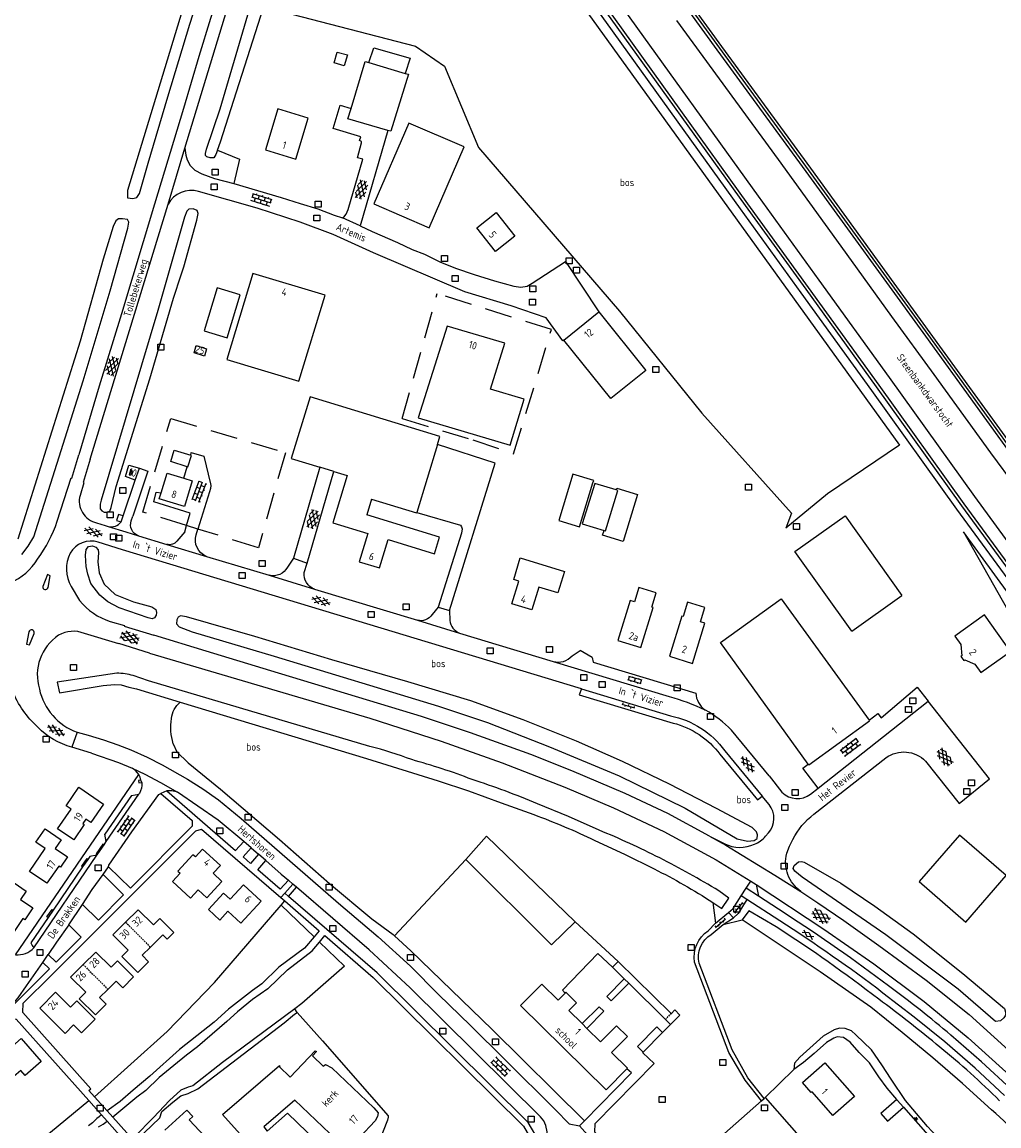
# Model space of a CAD drawing. Extents: x 168875 to 176000, y 513888 to 528000.
# Tile 63 of 106: x 174532 to 174858, y 521385 to 521753. Entities that reach past the tile are written whole.
import ezdxf

# ---------------------------------------------------------------- set-up
doc = ezdxf.new("R2010")
doc.units = 0
doc.header["$MEASUREMENT"] = 0
doc.linetypes.add('HIDDEN', pattern=[0.8, 0.5, -0.3])
doc.linetypes.add('LP', pattern=[14, 9, -5])
doc.layers.get('0').update_dxf_attribs({"linetype": 'CONTINUOUS'})
for name, color, linetype in [('BIJGEBOUW', 12, 'CONTINUOUS'), ('CULTUURAANDUIDING', 7, 'CONTINUOUS'), ('DAKRAND', 10, 'CONTINUOUS'), ('FUNCTIE_AANDUIDING', 7, 'CONTINUOUS'), ('HEK', 34, 'CONTINUOUS'), ('HOOFDGEBOUW', 1, 'CONTINUOUS'), ('HUISNUMMER', 7, 'CONTINUOUS'), ('INSTEEK_SLOOT', 72, 'CONTINUOUS'), ('KANT_VERHARDING', 252, 'CONTINUOUS'), ('KANT_WATER', 140, 'CONTINUOUS'), ('OVERIGOPSTAL', 12, 'CONTINUOUS'), ('PUTDEKSEL', 7, 'CONTINUOUS'), ('RASTER', 34, 'CONTINUOUS'), ('RIOOLPUT', 7, 'CONTINUOUS'), ('SEMANTIEK', 140, 'CONTINUOUS'), ('sluitlijn_verharding', 7, 'CONTINUOUS'), ('STRAATNAAM', 7, 'CONTINUOUS'), ('TALUD', 34, 'CONTINUOUS'), ('TUSSENMUUR', 12, 'HIDDEN'), ('WATERLOOPNAAM', 7, 'CONTINUOUS')]:
    doc.layers.add(name, color=color, linetype=linetype)
doc.styles.add('ISOCP', font='ISOCP.shx', dxfattribs={"height": 1.8})

# ---------------------------------------------------------------- blocks, each defined once
blk = doc.blocks.new('Q28')
at = {"color": 0}
blk.add_lwpolyline([(1, 1), (1, -1), (-1, -1), (-1, 1)], close=True, dxfattribs=at)
blk = doc.blocks.new('Q24')
at = {"color": 0}
blk.add_lwpolyline([(1, 1), (1, -1), (-1, -1), (-1, 1)], close=True, dxfattribs=at)
blk = doc.blocks.new('S04')
at = {"color": 0}
for p, q in [((0, 0.5), (0.5, 0.5)), ((0, 0.25), (1, 0.25)), ((0, 0), (0.5, 0)), ((0, -0.25), (1, -0.25)), ((0, -0.5), (0.5, -0.5))]:
    blk.add_line(p, q, dxfattribs=at)
blk = doc.blocks.new('S016')
at = {"color": 0, "linetype": 'Continuous'}
for points in [[(0.01, -0.38), (2.65, 1.15)], [(2.65, -1.15), (0.01, 0.38)], [(5.07, -1.15), (1.09, 1.15)], [(1.09, -1.15), (5.07, 1.15)], [(6.16, -0.38), (3.51, 1.15)], [(3.51, -1.15), (6.16, 0.37)]]:
    blk.add_lwpolyline(points, dxfattribs=at)
blk = doc.blocks.new('S024')
at = {"color": 0}
for p, q in [((0, 1.2), (6.7, 1.2)), ((0, 0), (6.7, 0)), ((0.2, 1.2), (0.2, 0)), ((1.25, 1.5), (1.25, 1.2)), ((1.25, 0), (1.25, -1.2)), ((2.3, 1.2), (2.3, 0)), ((3.35, 1.5), (3.35, 1.2)), ((3.35, 0), (3.35, -1.2)), ((4.4, 1.2), (4.4, 0)), ((5.45, 1.5), (5.45, 1.2)), ((5.45, 0), (5.45, -1.2)), ((6.5, 1.2), (6.5, 0)), ((0, -1.2), (6.7, -1.2)), ((0.2, -1.2), (0.2, -1.5)), ((2.3, -1.2), (2.3, -1.5)), ((4.4, -1.2), (4.4, -1.5)), ((6.5, -1.2), (6.5, -1.5))]:
    blk.add_line(p, q, dxfattribs=at)
blk = doc.blocks.new('S014')
at = {"color": 0}
for p, q in [((0, -0.75), (4.2, 1.67)), ((0, 0.65), (1.78, 1.67)), ((5.07, -1.52), (0, 1.4)), ((2.64, -1.52), (0, 0)), ((1.08, -1.52), (6.15, 1.4)), ((6.15, -0.75), (1.95, 1.67)), ((3.51, -1.52), (6.15, 0)), ((6.15, 0.65), (4.37, 1.67))]:
    blk.add_line(p, q, dxfattribs=at)
blk = doc.blocks.new('S026')
at = {"color": 0}
for p, q in [((0, 0), (4.4, 0)), ((0.2, 0.5), (0.2, 0)), ((1.2, 0), (1.2, -0.5)), ((2.2, 0.5), (2.2, 0)), ((3.2, 0), (3.2, -0.5)), ((4.2, 0.5), (4.2, 0))]:
    blk.add_line(p, q, dxfattribs=at)
blk = doc.blocks.new('S022')
at = {"color": 0}
for p, q in [((0.01, 1.15), (0.31, 1.15)), ((0.31, -2.3), (0.31, 2.3)), ((0.31, 2.1), (1.51, 2.1)), ((0.31, 0), (1.51, 0)), ((1.51, -2.3), (1.51, 2.3)), ((1.51, 1.05), (1.81, 1.05)), ((0.01, -1.15), (0.31, -1.15)), ((0.31, -2.1), (1.51, -2.1)), ((1.51, -1.05), (1.81, -1.05))]:
    blk.add_line(p, q, dxfattribs=at)
blk = doc.blocks.new('S012')
at = {"color": 0}
for p, q in [((1.18, 2.05), (0, 0)), ((1.18, -2.05), (0, 0)), ((1.4, 0), (0.21, -2.05)), ((1.4, 0), (0.22, 2.05))]:
    blk.add_line(p, q, dxfattribs=at)

msp = doc.modelspace()

# ---------------------------------------------------------------- linework, layer by layer
at = {"layer": 'BIJGEBOUW'}
for points in [[(174642.159, 521724.647), (174646.872, 521740.304), (174648.071, 521739.952)], [(174648.071, 521739.952), (174660.268, 521736.373)], [(174660.268, 521736.373), (174661.329, 521736.062), (174655.428, 521717.046), (174654.407, 521717.346)], [(174654.407, 521717.346), (174641.136, 521721.248), (174642.159, 521724.647)], [(174729.389, 521438.053), (174731.323, 521440.02)], [(174731.323, 521440.02), (174748.947, 521422.592)], [(174733.258, 521434.239), (174729.389, 521438.053)], [(174734.804, 521432.715), (174733.258, 521434.239)], [(174747.015, 521420.677), (174734.804, 521432.715)], [(174748.717, 521419), (174747.015, 521420.677)], [(174748.717, 521419), (174751.842, 521422.139), (174750.202, 521423.828), (174748.973, 521422.567), (174748.947, 521422.592)], [(174746.053, 521416.265), (174744.174, 521418.145), (174737.757, 521411.59), (174739.637, 521409.696)], [(174739.637, 521409.696), (174746.053, 521416.265)], [(174824.215, 521393.939), (174818.955, 521389.283), (174821.135, 521386.727), (174826.444, 521391.335)], [(174826.444, 521391.335), (174824.318, 521393.743), (174824.215, 521393.939)]]:
    msp.add_lwpolyline(points, dxfattribs=at)
at = {"layer": 'DAKRAND'}
for points in [[(174648.071, 521739.952), (174649.757, 521744.9), (174661.905, 521741.453), (174660.268, 521736.373)], [(174639.877, 521738.893), (174636.539, 521739.887), (174637.559, 521743.416), (174640.986, 521742.496), (174639.877, 521738.893)], [(174722.834, 521599.77), (174723.128, 521600.526), (174716.12, 521602.666), (174711.501, 521587.139), (174718.407, 521585.099), (174722.834, 521599.77)], [(174730.626, 521597.388), (174730.793, 521597.989), (174737.7, 521595.845), (174732.982, 521580.115), (174726.075, 521582.259), (174726.592, 521583.811)]]:
    msp.add_lwpolyline(points, dxfattribs=at)
at = {"layer": 'HEK', "linetype": 'LP'}
for points in [[(174659.249, 521621.19), (174682.833, 521614.042), (174696.4, 521609.453), (174709.003, 521650.844), (174670.867, 521662.882)], [(174587.3, 521585.479), (174572.75, 521589.965), (174582.037, 521621.222), (174620.25, 521609.745), (174611.269, 521578.09), (174591.105, 521584.306)], [(174591.105, 521584.306), (174587.3, 521585.479)]]:
    msp.add_lwpolyline(points, dxfattribs=at)
at = {"layer": 'HOOFDGEBOUW'}
for points in [[(174627.892, 521721.451), (174617.79, 521724.504), (174613.66, 521710.84), (174623.763, 521707.787), (174627.892, 521721.451)], [(174679.868, 521711.815), (174661.441, 521719.769), (174649.791, 521692.78), (174668.217, 521684.826), (174679.868, 521711.815)], [(174696.789, 521682.081), (174690.33, 521676.944), (174684.085, 521684.829), (174690.541, 521689.951), (174696.789, 521682.081)], [(174633.576, 521662.389), (174609.351, 521669.599), (174600.713, 521640.854), (174624.728, 521633.701), (174633.576, 521662.389)], [(174593.147, 521650.437), (174600.824, 521648.116), (174605.183, 521662.479), (174597.509, 521664.808), (174593.147, 521650.437)], [(174713.111, 521647.315), (174724.826, 521656.739)], [(174724.826, 521656.739), (174740.506, 521637.25), (174728.791, 521627.825), (174713.111, 521647.315)], [(174699.913, 521627.605), (174688.68, 521631.017), (174693.448, 521646.31), (174674.202, 521652.002), (174664.605, 521621.474), (174695.208, 521612.28), (174699.913, 521627.605)], [(174593.993, 521644.475), (174593.252, 521642.023), (174589.779, 521643.083), (174590.514, 521645.515), (174593.993, 521644.475)], [(174671.01, 521612.521), (174671.827, 521615.201), (174628.52, 521628.405), (174622.242, 521607.813), (174631.698, 521604.93)], [(174671.01, 521612.521), (174664.105, 521589.874)], [(174587.495, 521605.095), (174582.033, 521606.799), (174583.213, 521610.6), (174588.673, 521608.906)], [(174587.495, 521605.095), (174587.76, 521605.012), (174588.942, 521608.822), (174588.673, 521608.906)], [(174636.432, 521603.487), (174631.698, 521604.93)], [(174586.422, 521601.23), (174589.218, 521600.362), (174586.569, 521591.823), (174578.192, 521594.421), (174578.814, 521596.425)], [(174578.814, 521596.425), (174580.842, 521602.961), (174586.422, 521601.23)], [(174636.432, 521603.487), (174640.829, 521602.146), (174636.039, 521586.434), (174647.797, 521582.85), (174644.903, 521573.359), (174651.606, 521571.315), (174654.5, 521580.806), (174670.034, 521576.07), (174671.716, 521581.585), (174647.378, 521589.005)], [(174730.626, 521597.388), (174723.487, 521599.548), (174719.293, 521586.034), (174726.592, 521583.811)], [(174726.592, 521583.811), (174727.021, 521583.681), (174731.178, 521597.221), (174730.626, 521597.388)], [(174648.992, 521594.299), (174647.378, 521589.005)], [(174648.992, 521594.299), (174664.054, 521589.706), (174664.105, 521589.874)], [(174809.23, 521550.181), (174790.24, 521576.821), (174806.956, 521588.737), (174825.946, 521562.097)], [(174713.347, 521570.183), (174711.168, 521563.005), (174704.757, 521564.951), (174702.432, 521557.297), (174695.829, 521559.302), (174698.153, 521566.957), (174696.431, 521567.48), (174698.61, 521574.657), (174713.347, 521570.183)], [(174731.198, 521547.075), (174738.851, 521544.744), (174742.931, 521558.136), (174742.452, 521558.282), (174743.909, 521563.065), (174738.17, 521564.814), (174736.713, 521560.031), (174735.278, 521560.468), (174731.198, 521547.075)], [(174794.715, 521505.843), (174765.42, 521546.43), (174785.682, 521561.054), (174814.969, 521520.481)], [(174809.23, 521550.181), (174825.946, 521562.097)], [(174748.411, 521541.833), (174756.071, 521539.492), (174760.163, 521552.881), (174758.728, 521553.319), (174760.189, 521558.101), (174754.451, 521559.854), (174752.99, 521555.073), (174752.512, 521555.219), (174748.411, 521541.833)], [(174843.601, 521548.58), (174845.625, 521545.749), (174845.965, 521542.05), (174845.601, 521541.79), (174846.555, 521540.456), (174846.919, 521540.716), (174850.288, 521539.23), (174852.312, 521536.399), (174862.211, 521543.459), (174853.517, 521555.651), (174843.601, 521548.58)], [(174794.715, 521505.843), (174794.84, 521505.67), (174815.1, 521520.3), (174814.969, 521520.481)], [(174559.616, 521492.555), (174555.385, 521486.357), (174553.674, 521487.522), (174552.655, 521486.026), (174553.126, 521485.705), (174549.642, 521480.587), (174544.287, 521484.236), (174548.797, 521490.856), (174547.144, 521491.982), (174551.367, 521498.168), (174559.616, 521492.555)], [(174547.625, 521474.923), (174545.257, 521471.435), (174544.629, 521471.864), (174540.693, 521466.092), (174534.872, 521470.06), (174540.106, 521477.738), (174537.043, 521479.826), (174540.09, 521484.305), (174545.477, 521480.622), (174543.506, 521477.739), (174547.625, 521474.923)], [(174845.157, 521482.171), (174831.713, 521466.679), (174847.303, 521453.15), (174860.747, 521468.642)], [(174860.747, 521468.642), (174845.157, 521482.171)], [(174599.11, 521466.73), (174596.19, 521469.45), (174598.56, 521472.02), (174592.61, 521477.5), (174590.253, 521474.936), (174589.38, 521475.648), (174584.334, 521470.175), (174585.175, 521469.445), (174582.618, 521466.671), (174588.593, 521461.163), (174591.143, 521463.929), (174594.084, 521461.199), (174599.11, 521466.73)], [(174529.567, 521462.183), (174525.231, 521465.137), (174527.204, 521468.044), (174533.818, 521463.521), (174531.913, 521460.726), (174536.048, 521457.908)], [(174612.14, 521460.15), (174606.27, 521465.58), (174601.85, 521460.83), (174599.64, 521462.84), (174594.58, 521457.37), (174598.37, 521453.82), (174601.11, 521456.75), (174605.38, 521452.83), (174612.14, 521460.15)], [(174536.048, 521457.908), (174533.324, 521453.881), (174532.715, 521454.298), (174529.125, 521449.059), (174523.321, 521453.016)], [(174566.96, 521453.1), (174571.17, 521457.29), (174576.251, 521452.232), (174578.4, 521454.38), (174583.06, 521449.7), (174580.81, 521447.49), (174579.38, 521448.94), (174575.218, 521444.803)], [(174566.96, 521453.1), (174562.75, 521448.91), (174567.82, 521443.81), (174565.67, 521441.66), (174571.01, 521436.29), (174574.65, 521439.89), (174572.46, 521442.06), (174575.218, 521444.803)], [(174552.815, 521438.975), (174557.03, 521443.16), (174562.09, 521438.09), (174564.23, 521440.23), (174569.59, 521434.85), (174565.99, 521431.26), (174563.83, 521433.46), (174561.056, 521430.691)], [(174552.815, 521438.975), (174548.6, 521434.79), (174553.66, 521429.71), (174551.52, 521427.53), (174556.88, 521422.16), (174560.48, 521425.76), (174558.29, 521427.93), (174561.056, 521430.691)], [(174734.209, 521404.197), (174727.324, 521397.201), (174698.743, 521425.332), (174705.785, 521432.486), (174711.263, 521427.094), (174713.61, 521429.479)], [(174538.31, 521424.462), (174543.609, 521429.75), (174548.623, 521424.739)], [(174713.61, 521429.479), (174713.864, 521429.737), (174717.407, 521426.249), (174714.806, 521423.607), (174719.227, 521419.256)], [(174538.31, 521424.462), (174546.764, 521415.985), (174549.596, 521418.816), (174552.216, 521416.197), (174556.801, 521420.759)], [(174548.623, 521424.739), (174550.739, 521426.848)], [(174550.739, 521426.848), (174556.801, 521420.759)], [(174719.227, 521419.256), (174720.838, 521417.67)], [(174734.209, 521404.197), (174734.366, 521404.356), (174729.048, 521409.589), (174734.335, 521414.961), (174730.667, 521418.572), (174725.38, 521413.2), (174720.838, 521417.67)], [(174522.508, 521409.747), (174526.408, 521413.187), (174528.389, 521410.941), (174532.147, 521414.255), (174538.841, 521406.665), (174533.462, 521401.91), (174531.972, 521403.596), (174529.691, 521401.583)], [(174607.195, 521380.116), (174599.292, 521388.966), (174618.258, 521405.293), (174618.414, 521405.112), (174618.147, 521404.912), (174621.865, 521401.389), (174630.218, 521410.204), (174630.659, 521409.966), (174629.263, 521408.492), (174632.881, 521405.064), (174633.66, 521405.65), (174635.774, 521404.508), (174649.802, 521391.216), (174651.253, 521389.531), (174651.021, 521388.223), (174650.263, 521386.792), (174645.028, 521381.266)], [(174810.119, 521394.904), (174802.939, 521388.629), (174796.015, 521396.552), (174795.655, 521396.238), (174792.717, 521399.599), (174800.256, 521406.189), (174810.119, 521394.904)], [(174637.46, 521380.375), (174623.395, 521393.703), (174613.114, 521384.853)], [(174580.007, 521383.744), (174587.428, 521390.372), (174589.372, 521388.307), (174588.147, 521387.153), (174596.721, 521378.041)]]:
    msp.add_lwpolyline(points, dxfattribs=at)
at = {"layer": 'INSTEEK_SLOOT'}
for points in [[(175081.53, 521303.36), (175081.901, 521305.849), (175081.108, 521309.155), (175058.009, 521340.972), (175039.832, 521365.487), (175014.103, 521400.358), (174985.607, 521439.267), (174948.287, 521491.05), (174903.129, 521553.005), (174867.033, 521602.827), (174833.869, 521648.618), (174793.972, 521703.594), (174764.358, 521744.241), (174719.57, 521805.946), (174698.53, 521834.829), (174672.735, 521870.741), (174670.43, 521874.652), (174669.514, 521878.41), (174669.342, 521883.164), (174669.864, 521888.347), (174672.994, 521909.445), (174676.768, 521932.201), (174678.088, 521940.502), (174679.996, 521946.492)], [(175081.901, 521305.849), (175081.917, 521309.743), (175058.815, 521341.563), (175040.636, 521366.082), (175014.908, 521400.951), (174986.416, 521439.855), (174949.097, 521491.637), (174903.938, 521553.593), (174867.843, 521603.414), (174834.679, 521649.205), (174794.781, 521704.183), (174765.167, 521744.829), (174720.379, 521806.534), (174699.34, 521835.415), (174673.573, 521871.288), (174671.366, 521875.032), (174670.509, 521878.547), (174670.344, 521883.132), (174670.857, 521888.223), (174673.982, 521909.29), (174677.742, 521931.963), (174679.286, 521940.835), (174679.996, 521946.492)], [(175081.901, 521305.849), (175082.645, 521310.271), (175059.541, 521342.096), (175041.359, 521366.617), (175015.633, 521401.484), (174987.144, 521440.384), (174949.826, 521492.165), (174904.666, 521554.122), (174868.572, 521603.942), (174835.408, 521649.733), (174795.509, 521704.712), (174765.895, 521745.359), (174721.107, 521807.064), (174700.07, 521835.943), (174674.328, 521871.78), (174672.209, 521875.374), (174671.405, 521878.671), (174671.246, 521883.103), (174671.75, 521888.112), (174674.871, 521909.15), (174678.619, 521931.749), (174680.981, 521946.217)], [(174642.756, 521881.197), (174642.44, 521878.354), (174645.519, 521870.377), (174646.012, 521868.502), (174648.677, 521862.28), (174675.556, 521824.904), (174727.251, 521753.371), (174772.009, 521691.128), (174792.265, 521663.137), (174815.753, 521630.574), (174844.187, 521590.926), (174871.05, 521554.197), (174899.693, 521514.571), (174923.982, 521481.313), (174952.844, 521441.692), (174991.765, 521388.095), (175015.786, 521354.56), (175035.269, 521326.78), (175058.688, 521294.493), (175061.968, 521294.915)], [(174643.388, 521881.671), (174642.756, 521881.197), (174647.85, 521869.29), (174650.429, 521863.269), (174677.179, 521826.074), (174728.873, 521754.541), (174773.631, 521692.298), (174793.886, 521664.309), (174817.377, 521631.742), (174845.807, 521592.099), (174872.668, 521555.373), (174901.311, 521515.746), (174925.597, 521482.491), (174954.461, 521442.869), (174993.387, 521389.265), (175017.418, 521355.717), (175036.897, 521327.942), (175060.307, 521295.667), (175061.968, 521294.915)], [(174643.388, 521881.671), (174648.77, 521869.683), (174651.305, 521863.764), (174677.99, 521826.659), (174729.684, 521755.126), (174774.442, 521692.883), (174794.696, 521664.894), (174818.189, 521632.326), (174846.617, 521592.686), (174873.477, 521555.961), (174902.12, 521516.334), (174926.405, 521483.081), (174955.27, 521443.457), (174994.198, 521389.85), (175018.234, 521356.295), (175037.711, 521328.522), (175061.117, 521296.254), (175061.968, 521294.915)], [(174652.722, 521871.377), (174655.072, 521865.891), (174681.478, 521829.173), (174733.172, 521757.64), (174777.93, 521695.399), (174798.182, 521667.412), (174821.679, 521634.836), (174850.1, 521595.208), (174876.954, 521558.49), (174905.598, 521518.862), (174929.879, 521485.614), (174958.747, 521445.986), (174997.686, 521392.365), (175021.742, 521358.782), (175041.212, 521331.019), (175064.597, 521298.779), (175066, 521296.92)], [(174597.632, 521710.731), (174597.088, 521709.277), (174596.345, 521708.214), (174595.139, 521708.152), (174594.029, 521708.543), (174593.623, 521708.991), (174593.617, 521709.594), (174593.954, 521711.106), (174598.544, 521724.521), (174623.429, 521809.262), (174635.535, 521850.095), (174639.795, 521864.223), (174643.167, 521862.876)], [(174595.972, 521790.64), (174567.613, 521697.282), (174567.578, 521694.858), (174569.39, 521694.575), (174570.744, 521694.94), (174571.635, 521696.256), (174574.449, 521706.437), (174581.012, 521728.567), (174588.359, 521752.817), (174598.11, 521782.871), (174599.039, 521785.444), (174599.88, 521786.809), (174600.42, 521788.071), (174600.579, 521789.155)], [(174597.632, 521710.731), (174598.655, 521713.465), (174612.105, 521755.594), (174612.963, 521758.568)], [(174585.546, 521669.105), (174586.406, 521671.775), (174590.733, 521687.386), (174591.201, 521689.654), (174590.799, 521690.587), (174589.513, 521691.116), (174588.085, 521691.003), (174587.352, 521690.405), (174586.634, 521688.378), (174577.734, 521657.255), (174558.811, 521593.961), (174558.43, 521592.576), (174558.495, 521591.05), (174558.993, 521590.366), (174559.836, 521589.98), (174560.575, 521589.888), (174561.706, 521590.245), (174562.185, 521591.481), (174563.839, 521598.493), (174575.057, 521634.418), (174582.964, 521661.394), (174585.546, 521669.105)], [(174532.331, 521575.787), (174534.464, 521578.623), (174536.293, 521581.707), (174545.503, 521610.549), (174552.76, 521633.742), (174561.807, 521663.839), (174567.73, 521684.757), (174568.011, 521686.72), (174567.551, 521687.57), (174565.889, 521687.855), (174564.583, 521687.792), (174563.684, 521687.179), (174562.849, 521685.311), (174559.491, 521674.321), (174551.823, 521647.001), (174531.012, 521580.917)], [(174577.235, 521556.432), (174577.122, 521555.556), (174576.648, 521554.684), (174575.871, 521554.332), (174574.431, 521554.709), (174564.771, 521558.067), (174560.976, 521560.069), (174558.318, 521562.214), (174555.37, 521566.116), (174554.322, 521569.274), (174553.835, 521571.858), (174553.648, 521573.563), (174553.619, 521575.574), (174553.796, 521577.532), (174554.632, 521578.503), (174555.924, 521578.746), (174557.002, 521578.27), (174557.765, 521577.333), (174557.909, 521576.352), (174557.72, 521573.311), (174558.145, 521569.747), (174559.753, 521565.963), (174563.531, 521562.465), (174569.538, 521559.974), (174575.761, 521558.357), (174576.988, 521557.415), (174577.235, 521556.432)], [(174776.596, 521480.423), (174777.595, 521481.003), (174777.788, 521482.26), (174777.401, 521483.291), (174775.999, 521484.676), (174764.052, 521491.051), (174748.358, 521499.119), (174732.711, 521506.722), (174717.417, 521513.547), (174699.546, 521520.659), (174682.079, 521526.941), (174661.157, 521533.313), (174635.81, 521540.663), (174610.106, 521548.43), (174587.226, 521554.979), (174585.269, 521555.31), (174584.44, 521554.907), (174584.017, 521553.983), (174583.951, 521552.694), (174584.868, 521551.704), (174589.131, 521550.057), (174616.481, 521541.911), (174671.383, 521525.254), (174687.723, 521519.707), (174708.42, 521511.635), (174731.626, 521501.936), (174753.583, 521491.219), (174771.021, 521480.938), (174774.372, 521480.197), (174776.596, 521480.423)], [(174648.41, 521511.79), (174574.579, 521533.698)], [(174585.16, 521526.58), (174647.36, 521507.72), (174671.231, 521500.281), (174681.4, 521496.93), (174692.255, 521492.92), (174703.15, 521489.02)], [(174724.92, 521483.84), (174714.731, 521488.422), (174704.39, 521492.65)], [(174723.45, 521480.43), (174733.41, 521475.774), (174743.27, 521470.91)], [(174793.284, 521473.186), (174805.612, 521466.119), (174816.89, 521458.43), (174829.645, 521449.213), (174846.294, 521435.95), (174860.124, 521424.35), (174860.594, 521422.687), (174860.325, 521421.832), (174859.922, 521421.248), (174858.848, 521420.169), (174857.103, 521419.944), (174844.75, 521430.735), (174820.58, 521448.942), (174792.694, 521468.145), (174790.227, 521470.176), (174789.67, 521471.059), (174789.939, 521472.088), (174791.392, 521473.236)], [(174791.392, 521473.236), (174792.406, 521473.338), (174793.284, 521473.186)], [(174762.82, 521459.69), (174765.9, 521457.71), (174768.18, 521461.14), (174764.85, 521463.57)], [(174783.98, 521451.56), (174774.92, 521456.95), (174772.63, 521453.85)], [(174855.85, 521390.45), (174846.173, 521399.241), (174836.29, 521407.8), (174825.99, 521416.36), (174815.6, 521424.81), (174798.617, 521436.513), (174772.63, 521453.85)], [(174623.391, 521424.237), (174599.282, 521406.289), (174589.393, 521398.457), (174587.842, 521398.061), (174585.354, 521397.057), (174581.55, 521393.592), (174576.278, 521387.977), (174569.912, 521381.499), (174570.57, 521380.356), (174578.339, 521387.8), (174579.033, 521389.906), (174582.679, 521393.063), (174585.333, 521395.148), (174587.818, 521395.946), (174591.034, 521397.56), (174596.756, 521401.83), (174619.804, 521419.522), (174623.292, 521422.372), (174624.215, 521422.973)], [(174624.215, 521422.973), (174623.391, 521424.237)]]:
    msp.add_lwpolyline(points, dxfattribs=at)
for points in [[(174662.39, 521507.36, 0.0306229), (174648.41, 521511.79)], [(174682.52, 521500.75, 0.0243285), (174662.39, 521507.36)], [(174704.39, 521492.65, 0.0180971), (174682.52, 521500.75)], [(174703.15, 521489.02, -0.0240306), (174723.45, 521480.43)], [(174745.14, 521474.56, 0.0191058), (174724.92, 521483.84)], [(174764.85, 521463.57, 0.0212276), (174745.14, 521474.56)], [(174743.27, 521470.91, -0.0298906), (174762.82, 521459.69)], [(174818.19, 521427.42, 0.0215897), (174783.98, 521451.56)], [(174838.6, 521411.4, 0.0171314), (174818.19, 521427.42)], [(174858.51, 521393.5, 0.0266074), (174838.6, 521411.4)], [(174876.53, 521369.77, 0.0324952), (174855.85, 521390.45)]]:
    msp.add_lwpolyline(points, format="xyb", dxfattribs=at)
at = {"layer": 'KANT_VERHARDING'}
for points in [[(174586.743, 521711.356), (174603.89, 521767.802), (174611.526, 521793.361), (174618.052, 521814.185), (174630.607, 521855.375), (174636.182, 521872.411), (174638.652, 521880.304), (174646.163, 521905.128), (174650.403, 521919.779)], [(174605.538, 521787.557), (174603.121, 521779.405), (174595.302, 521754.622), (174591.433, 521741.942), (174586.228, 521724.65), (174576.546, 521692.687), (174565.604, 521656.138), (174558.105, 521632.037), (174551.367, 521609.091)], [(174639.268, 521688.138), (174639.768, 521688.395), (174640.513, 521689.357), (174641.2, 521690.972), (174646.111, 521707.708), (174644.345, 521708.194), (174645.702, 521713.184), (174645.597, 521713.635), (174644.94, 521713.98), (174645.431, 521715.191), (174636.154, 521718.014), (174638.59, 521725.728), (174642.159, 521724.647)], [(174654.407, 521717.346), (174645.175, 521685.484)], [(174581.104, 521692.688), (174586.743, 521711.356)], [(174586.743, 521711.356), (174587.038, 521709.028), (174587.506, 521707.524), (174588.479, 521705.674), (174590.104, 521704.082), (174592.378, 521702.848), (174596.615, 521701.332), (174603.088, 521699.56)], [(174713.111, 521647.315), (174712.83, 521647.089), (174707.255, 521654.742), (174695.603, 521658.847), (174680.177, 521663.418), (174649.638, 521676.531), (174636.157, 521682.579), (174625.21, 521686.69), (174610.888, 521691.372), (174591.28, 521696.983)], [(174603.088, 521699.56), (174618.894, 521694.971), (174625.147, 521692.922), (174631.096, 521691.123), (174636.495, 521689.015), (174639.268, 521688.138)], [(174555.159, 521607.64), (174561.993, 521630.217), (174581.104, 521692.688)], [(174645.175, 521685.484), (174649.165, 521683.614), (174657.646, 521679.879), (174662.545, 521677.566), (174666.682, 521675.998)], [(174666.682, 521675.998), (174671.783, 521673.486), (174677.032, 521671.327), (174683.285, 521669.279), (174690.041, 521667.185), (174696.493, 521665.39), (174698.758, 521665.011), (174700.966, 521665.385), (174702.616, 521666.306), (174713.751, 521673.605), (174724.826, 521656.739)], [(174675.01, 521557.11), (174690.249, 521606.32), (174671.01, 521612.521)], [(174544.158, 521586.891), (174544.156, 521586.891), (174548.776, 521601.359), (174549.018, 521601.305), (174551.367, 521609.091)], [(174588.673, 521608.906), (174588.785, 521609.889), (174593.02, 521608.614), (174595.273, 521599.438), (174595.38, 521598.786), (174595.289, 521597.83), (174594.999, 521596.722), (174591.105, 521584.306)], [(174555.159, 521607.64), (174552.813, 521599.837), (174553.044, 521599.759), (174551.755, 521595.551), (174551.757, 521595.55)], [(174571.538, 521604.598), (174574.373, 521603.601), (174569.321, 521588.588)], [(174570.183, 521600.662), (174571.538, 521604.598)], [(174586.422, 521601.23), (174587.495, 521605.095)], [(174631.698, 521604.93), (174622.914, 521574.583)], [(174566.111, 521588.661), (174570.183, 521600.662)], [(174627.555, 521572.971), (174636.432, 521603.487)], [(174587.3, 521585.479), (174588.485, 521589.619), (174576.335, 521593.369), (174577.157, 521596.645), (174578.814, 521596.425)], [(174664.105, 521589.874), (174678.695, 521585.596), (174679.002, 521585.096), (174679.26, 521584.395), (174678.973, 521582.985), (174671.179, 521558.229)], [(174557.294, 521586.402), (174557.292, 521586.402), (174560.087, 521585.472), (174561.195, 521585.136)], [(174566.111, 521588.661), (174564.643, 521589.159), (174563.969, 521587.17), (174565.437, 521586.672)], [(174565.437, 521586.672), (174566.111, 521588.661)], [(174568.859, 521587.043), (174569.321, 521588.588)], [(174561.195, 521585.136), (174567.071, 521583.351)], [(174567.071, 521583.351), (174571.267, 521582.093)], [(174586.696, 521583.371), (174584.085, 521580.23)], [(174586.696, 521583.371), (174587.3, 521585.479)], [(174590.454, 521582.417), (174591.105, 521584.306)], [(174565.948, 521577.42), (174557.807, 521579.912)], [(174571.267, 521582.093), (174580.718, 521579.205)], [(174580.718, 521579.205), (174593.97, 521575.179)], [(174719.024, 521531.009), (174565.948, 521577.42)], [(174593.97, 521575.179), (174614.856, 521568.873)], [(174622.914, 521574.583), (174620.939, 521571.538)], [(174622.914, 521574.583), (174627.555, 521572.971)], [(174626.525, 521569.83), (174627.555, 521572.971)], [(174541.81, 521568.696), (174540.889, 521569.105), (174539.331, 521565.151)], [(174541.096, 521564.776), (174541.094, 521564.777), (174541.81, 521568.696)], [(174614.856, 521568.873), (174630.003, 521564.24)], [(174548.812, 521565.16), (174548.81, 521565.161), (174551.632, 521560.426)], [(174630.003, 521564.24), (174664.285, 521553.878)], [(174671.179, 521558.229), (174669.192, 521555.755)], [(174671.179, 521558.229), (174675.01, 521557.11)], [(174675.01, 521557.11), (174675.105, 521553.831)], [(174561.817, 521553.495), (174566.581, 521552.071), (174566.53, 521551.944), (174576.384, 521548.94)], [(174664.285, 521553.878), (174678.324, 521549.613)], [(174534.676, 521550.007), (174533.89, 521545.873)], [(174533.89, 521545.873), (174534.898, 521545.68), (174536.461, 521549.495), (174536.463, 521549.494)], [(174574.96, 521542.936), (174564.739, 521546.071), (174564.685, 521545.955), (174553.201, 521549.463)], [(174678.324, 521549.613), (174709.597, 521540.145)], [(174761.711, 521481.79), (174747.837, 521489.425), (174733.623, 521496.032), (174715.861, 521503.659), (174702.149, 521509.022), (174682.011, 521516.314), (174665.669, 521521.707), (174615.445, 521536.97), (174593.855, 521543.608), (174576.384, 521548.94)], [(174574.96, 521542.936), (174648.383, 521521.179), (174672.282, 521513.483), (174692.576, 521506.241), (174713.479, 521498.218), (174729.753, 521491.279), (174746.479, 521483.354), (174763.963, 521473.926), (174775.5, 521466.81)], [(174715.946, 521542.014), (174718.569, 521543.775)], [(174722.614, 521541.403), (174718.569, 521543.775)], [(174709.597, 521540.145), (174748.284, 521528.439)], [(174722.614, 521541.403), (174722.909, 521539.936), (174757.228, 521529.547)], [(174719.024, 521531.009), (174718.28, 521529.033), (174749.621, 521519.583)], [(174719.024, 521531.009), (174748.742, 521521.993)], [(174814.969, 521520.481), (174817.938, 521522.728), (174819.053, 521521.348), (174831.046, 521531.517), (174834.73, 521526.844)], [(174760.401, 521523.907), (174760.21, 521524.032)], [(174798.017, 521497.825), (174834.73, 521526.844)], [(174833.826, 521506.838), (174845.07, 521492.696), (174855.175, 521500.909), (174834.73, 521526.844)], [(174550.854, 521516.502), (174549.02, 521511.495)], [(174550.811, 521516.514), (174550.854, 521516.502)], [(174550.854, 521516.502), (174554.45, 521515.489)], [(174781.606, 521501.902), (174769.06, 521517.174)], [(174554.45, 521515.489), (174559.636, 521514.022), (174564.414, 521512.318), (174568.676, 521510.62), (174574.168, 521508.186), (174579.194, 521505.602), (174587.601, 521500.866), (174592.773, 521497.61), (174597.993, 521493.94), (174605.454, 521487.719), (174637.944, 521459.501), (174651.229, 521448.211), (174662.002, 521438.393), (174671.388, 521429.004), (174682.052, 521418.62), (174693.53, 521407.143), (174710.416, 521390.448), (174714.955, 521385.806), (174718.403, 521385.149)], [(174555.543, 521509.511), (174549.02, 521511.495)], [(174555.543, 521509.511), (174564.603, 521506.454)], [(174765.219, 521509.136), (174777.747, 521493.974), (174779.355, 521495.182)], [(174766.864, 521510.343), (174779.355, 521495.182)], [(174564.603, 521506.454), (174569.135, 521504.527)], [(174798.017, 521497.825), (174792.855, 521504.482), (174794.715, 521505.843)], [(174796.606, 521489.134), (174820.582, 521507.942)], [(174530.215, 521442.27), (174571.338, 521502.43)], [(174571.338, 521502.43), (174570.374, 521503.622), (174569.135, 521504.527)], [(174569.135, 521504.527), (174573.382, 521502.521), (174578.613, 521499.78), (174584.295, 521496.479)], [(174572.084, 521500.564), (174571.791, 521501.529), (174571.338, 521502.43)], [(174781.606, 521501.902), (174785.901, 521496.507)], [(174572.084, 521500.564), (174571.23, 521500.424), (174571.344, 521499.631), (174572.402, 521499.724)], [(174572.402, 521499.724), (174572.084, 521500.564)], [(174795.489, 521495.854), (174798.017, 521497.825)], [(174568.888, 521495.43), (174559.994, 521482.472)], [(174560.521, 521480.077), (174571.319, 521495.785)], [(174561.21, 521471.64), (174561.41, 521472.15), (174569.03, 521483.31), (174578.01, 521495.74), (174578.74, 521496.11)], [(174578.74, 521496.11), (174589.11, 521487.07), (174589.17, 521485.11), (174568.54, 521464.48), (174561.21, 521471.64)], [(174568.888, 521495.43), (174571.319, 521495.785)], [(174571.546, 521496.115), (174571.319, 521495.785)], [(174580.67, 521496.93), (174578.74, 521496.11)], [(174580.67, 521496.93), (174603.66, 521477.05), (174606.39, 521480.08)], [(174584.295, 521496.479), (174582.397, 521496.9), (174580.67, 521496.93)], [(174606.39, 521480.08), (174597.814, 521487.134), (174584.295, 521496.479)], [(174781.632, 521492.407), (174779.355, 521495.182)], [(174542.23, 521435.41), (174590.424, 521483.626), (174592.325, 521484.19), (174618.754, 521461.391)], [(174780.449, 521481.777), (174781.415, 521482.893)], [(174559.758, 521478.968), (174559.391, 521479.202), (174557.114, 521475.881), (174557.481, 521475.639)], [(174559.758, 521478.968), (174560.521, 521480.077)], [(174560.521, 521480.077), (174559.994, 521482.472)], [(174608.87, 521477.92), (174606.39, 521480.08)], [(174761.711, 521481.79), (174767.164, 521478.789), (174783.558, 521468.806), (174792.251, 521463.408)], [(174761.711, 521481.79), (174766.818, 521479.308)], [(174787.528, 521476.104), (174788.486, 521478.436), (174789.575, 521480.709)], [(174536.383, 521444.533), (174557.348, 521475.473)], [(174557.348, 521475.473), (174555.003, 521475.079), (174554.348, 521474.082)], [(174557.481, 521475.639), (174557.348, 521475.473)], [(174557.481, 521475.639), (174559.758, 521478.968)], [(174611.34, 521475.8), (174608.65, 521472.7), (174606.17, 521474.87), (174608.87, 521477.92)], [(174608.87, 521477.92), (174611.34, 521475.8)], [(174613.73, 521473.75), (174611.34, 521475.8)], [(174554.348, 521474.082), (174553.989, 521474.326), (174552.285, 521471.815), (174552.627, 521471.565)], [(174554.348, 521474.082), (174552.627, 521471.565)], [(174621.3, 521467.19), (174618.55, 521464.1), (174611.06, 521470.61), (174613.73, 521473.75)], [(174613.73, 521473.75), (174618.812, 521469.155), (174621.3, 521467.19)], [(174552.627, 521471.565), (174542.809, 521457.142)], [(174552.59, 521459.02), (174557.9, 521453.84), (174566.29, 521462.23), (174559.42, 521468.99)], [(174552.59, 521459.02), (174555.84, 521463.98), (174559.42, 521468.99)], [(174559.42, 521468.99), (174561.21, 521471.64)], [(174620.028, 521462.817), (174622.713, 521465.825)], [(174622.713, 521465.825), (174621.3, 521467.19)], [(174623.934, 521464.769), (174622.713, 521465.825)], [(174706.399, 521378.337), (174706.99, 521379.345), (174707.529, 521381.35), (174707.601, 521383.207), (174707.109, 521385.327), (174706.455, 521386.83), (174705.387, 521388.132), (174661.87, 521431.173), (174648.24, 521443.86), (174623.934, 521464.769)], [(174772.35, 521461.91), (174773.96, 521464.42)], [(174773.96, 521464.42), (174775.5, 521466.81)], [(174778.12, 521461.8), (174773.96, 521464.42)], [(174775.5, 521466.81), (174777.35, 521465.67)], [(174777.35, 521465.67), (174799.914, 521450.828), (174816.548, 521439.19), (174833.326, 521426.675), (174847.994, 521414.544), (174862.957, 521401.068), (174873.773, 521390.476), (174883.768, 521380.203), (174893.958, 521368.896), (174903.938, 521357.333), (174914.39, 521344.12)], [(174777.35, 521465.67), (174778.12, 521461.8)], [(174618.754, 521461.391), (174620.028, 521462.817)], [(174618.754, 521461.391), (174620.076, 521460.244)], [(174621.319, 521461.702), (174620.028, 521462.817)], [(174706.399, 521378.337), (174704.957, 521380.003), (174701.301, 521386.284), (174650.843, 521436.227), (174621.319, 521461.702)], [(174768.12, 521456.33), (174769.59, 521457.68), (174772.35, 521461.91)], [(174774.24, 521460.66), (174772.35, 521461.91)], [(174786.94, 521456.05), (174778.12, 521461.8)], [(174792.251, 521463.408), (174797.857, 521459.602)], [(174541.092, 521454.63), (174540.728, 521454.876), (174542.429, 521457.381), (174542.809, 521457.142)], [(174542.809, 521457.142), (174541.092, 521454.63)], [(174548.01, 521452.28), (174552.59, 521459.02)], [(174620.076, 521460.244), (174631.574, 521450.273), (174629.81, 521448.184)], [(174774.24, 521460.66), (174771.29, 521456.02), (174769.76, 521454.59)], [(174785.25, 521453.52), (174774.24, 521460.66)], [(174797.857, 521459.602), (174806.548, 521453.642), (174818.267, 521445.361), (174833.973, 521433.785), (174848.339, 521422.277), (174861.513, 521410.369), (174875.347, 521397.473), (174888.093, 521384.126), (174900.319, 521370.423), (174918.53, 521348.48)], [(174541.092, 521454.63), (174535.353, 521446.185), (174535.79, 521445.311), (174536.383, 521444.533)], [(174763.78, 521452.75), (174768.12, 521456.33)], [(174766.26, 521452.33), (174769.76, 521454.59)], [(174769.76, 521454.59), (174768.12, 521456.33)], [(174541.16, 521442.29), (174543.78, 521439.74), (174552.13, 521448.08), (174548.01, 521452.28)], [(174548.01, 521452.28), (174543.85, 521446.41), (174541.16, 521442.29)], [(174761.346, 521450.255), (174763.78, 521452.75)], [(174762.355, 521449.002), (174766.26, 521452.33)], [(174629.81, 521448.184), (174626.675, 521444.469), (174618.033, 521438.068), (174612.456, 521432.526)], [(174614.42, 521430.849), (174620.919, 521437.188), (174629.214, 521443.502), (174631.621, 521446.446)], [(174631.621, 521446.446), (174633.433, 521448.663), (174649.498, 521434.644), (174699.727, 521385.043), (174703.281, 521378.963), (174705.014, 521377.007)], [(174539.39, 521439.69), (174541.16, 521442.29)], [(174729.389, 521438.053), (174724.514, 521442.644), (174712.668, 521430.443), (174713.61, 521429.479)], [(174533.921, 521431.845), (174539.39, 521439.69)], [(174534.654, 521430.61), (174541.55, 521437.5), (174539.39, 521439.69)], [(174779.114, 521393.472), (174773.6, 521400.426), (174768.244, 521409.617), (174756.768, 521439.805)], [(174780.016, 521394.267), (174774.541, 521401.172), (174769.258, 521410.509), (174758.351, 521439.39)], [(174555.4, 521397.52), (174532.711, 521423.027), (174532.828, 521426.045), (174542.23, 521435.41)], [(174529.604, 521426.058), (174531.075, 521427.851), (174533.921, 521431.845)], [(174612.456, 521432.526), (174609.337, 521430.335), (174601.257, 521424.088), (174596.483, 521419.771), (174584.914, 521410.584), (174575.09, 521401.765), (174569.489, 521397.08), (174565.174, 521393.313), (174560.791, 521390.13)], [(174733.258, 521434.239), (174727.5, 521428.271), (174728.928, 521426.862), (174734.804, 521432.715)], [(174534.654, 521430.61), (174529.864, 521425.853), (174529.604, 521426.058)], [(174614.42, 521430.849), (174609.337, 521427.304), (174604.287, 521423.17), (174600.706, 521419.954), (174590.974, 521411.503), (174587.301, 521408.747), (174583.078, 521405.256), (174578.12, 521401.305), (174573.713, 521396.988), (174570.707, 521394.697), (174562.662, 521388.034)], [(174860.19, 521395.32), (174850.355, 521404.385), (174840.26, 521413.16), (174830.033, 521421.437), (174819.62, 521429.48)], [(174719.227, 521419.256), (174724.883, 521424.896), (174726.465, 521423.382), (174720.838, 521417.67)], [(174527.55, 521420.89), (174530.48, 521420.76), (174554.689, 521393.584)], [(174746.053, 521416.265), (174748.717, 521419)], [(174862.4, 521397.42), (174852.451, 521406.549), (174842.27, 521415.42)], [(174728.336, 521373.947), (174730.006, 521375.682), (174723.486, 521383.028), (174723.57, 521385.967), (174743.291, 521405.915), (174739.486, 521409.542), (174739.637, 521409.696)], [(174720.011, 521386.792), (174735.674, 521402.802), (174734.209, 521404.197)], [(174556.623, 521394.799), (174554.73, 521396.92), (174555.4, 521397.52)], [(174560.791, 521390.13), (174556.623, 521394.799)], [(174780.016, 521394.267), (174780.354, 521394.565)], [(174780.354, 521394.565), (174799.556, 521372.738), (174820.84, 521347.998), (174858.271, 521305.026), (174829.99, 521280.738), (174822.539, 521274.013), (174821.804, 521272.835), (174821.271, 521271.293), (174821.097, 521269.645), (174821.389, 521268.042), (174821.891, 521266.799), (174822.855, 521265.395)], [(174554.689, 521393.584), (174558.883, 521388.876)], [(174736.551, 521364.59), (174738.582, 521363.104), (174740.845, 521362.46), (174742.808, 521362.696), (174744.516, 521363.296), (174746.701, 521364.922), (174779.114, 521393.472)], [(174779.114, 521393.472), (174780.016, 521394.267)], [(174558.883, 521388.876), (174558.16, 521388.153), (174557.324, 521387.63), (174555.965, 521386.166), (174554.606, 521385.12)], [(174558.883, 521388.876), (174560.795, 521386.729)], [(174562.662, 521388.034), (174560.791, 521390.13)], [(174570.108, 521379.692), (174562.662, 521388.034)], [(174613.114, 521384.853), (174614.19, 521383.426), (174621.014, 521389.384), (174634.076, 521376.652), (174637.46, 521380.375)], [(174557.951, 521384.806), (174559.519, 521385.747), (174560.795, 521386.729)], [(174560.795, 521386.729), (174568.407, 521378.184)], [(174718.403, 521385.149), (174720.011, 521386.792)], [(174718.403, 521385.149), (174728.336, 521373.947)]]:
    msp.add_lwpolyline(points, dxfattribs=at)
for points in [[(174591.28, 521696.983, 0.3397526), (174581.104, 521692.688)], [(174551.757, 521595.55, 0.429231), (174557.294, 521586.402)], [(174537.587, 521574.308, 0.0793703), (174544.158, 521586.891)], [(174561.195, 521585.136, 0.2922398), (174565.437, 521586.672)], [(174571.267, 521582.093, -0.4267133), (174568.859, 521587.043)], [(174593.97, 521575.179, -0.3901732), (174590.454, 521582.417)], [(174557.807, 521579.912, 0.3541536), (174548.443, 521576.266)], [(174584.085, 521580.23, -0.2996596), (174580.718, 521579.205)], [(174548.443, 521576.266, 0.2511235), (174548.812, 521565.16)], [(174528.418, 521566.452, 0.1675725), (174537.587, 521574.308)], [(174620.939, 521571.538, -0.3470423), (174614.856, 521568.873)], [(174630.003, 521564.24, -0.3498312), (174626.525, 521569.83)], [(174539.331, 521565.151, 0.9343521), (174541.096, 521564.776)], [(174551.632, 521560.426, 0.1513162), (174561.817, 521553.495)], [(174669.192, 521555.755, -0.3278672), (174664.285, 521553.878)], [(174675.105, 521553.831, 0.2827843), (174678.324, 521549.613)], [(174536.463, 521549.494, 1), (174534.676, 521550.007)], [(174553.201, 521549.463, 0.2346565), (174544.58, 521548.852)], [(174544.58, 521548.852, 0.3305627), (174538.197, 521530.928)], [(174709.597, 521540.145, 0.2925016), (174715.946, 521542.014)], [(174538.197, 521530.928, 0.2604685), (174550.811, 521516.514)], [(174537.658, 521518.181, -0.1120751), (174529.231, 521530.328)], [(174748.284, 521528.439, -0.0423278), (174760.21, 521524.032)], [(174757.228, 521529.547, 0.243008), (174760.21, 521524.032)], [(174769.06, 521517.174, 0.0738034), (174760.401, 521523.907)], [(174748.742, 521521.993, -0.1874955), (174766.864, 521510.343)], [(174549.02, 521511.495, -0.1330851), (174537.658, 521518.181)], [(174749.621, 521519.583, -0.1719802), (174765.219, 521509.136)], [(174820.582, 521507.942, -0.3761748), (174833.826, 521506.838)], [(174572.402, 521499.724, -0.1634218), (174571.546, 521496.115)], [(174785.901, 521496.507, 0.3770324), (174795.489, 521495.854)], [(174781.415, 521482.893, 0.361046), (174781.632, 521492.407)], [(174789.575, 521480.709, -0.1181378), (174796.606, 521489.134)], [(174766.818, 521479.308, 0.2326861), (174776.737, 521479.144)], [(174776.737, 521479.144, 0.1079724), (174780.449, 521481.777)], [(174792.251, 521463.408, -0.316718), (174787.528, 521476.104)], [(174819.62, 521429.48, 0.0192469), (174785.25, 521453.52)], [(174821.5, 521431.89, 0.0176057), (174786.94, 521456.05)], [(174756.768, 521439.805, -0.2989269), (174761.346, 521450.255)], [(174758.351, 521439.39, -0.3304571), (174762.355, 521449.002)], [(174530.215, 521442.27, 0.2219375), (174536.383, 521444.533)], [(174842.27, 521415.42, 0.0153067), (174821.5, 521431.89)]]:
    msp.add_lwpolyline(points, format="xyb", dxfattribs=at)
at = {"layer": 'KANT_WATER'}
for points in [[(174750.767, 521754.04), (174784.631, 521707.585), (174805.577, 521678.744), (174822.449, 521655.24), (174836.617, 521635.83), (174855.525, 521609.783), (174872.594, 521586.632), (174887.58, 521565.721), (174899.608, 521549.205), (174943.427, 521488.942), (174974.206, 521446.095), (175000, 521410.9)], [(174564.017, 521536.166), (174544.085, 521533.208), (174544.919, 521529.695), (174559.444, 521532.154)], [(174574.579, 521533.698), (174569.473, 521535.391)], [(174559.444, 521532.154), (174563.277, 521532.439), (174565.45, 521532.31), (174568.03, 521531.587), (174570.64, 521530.98), (174585.16, 521526.58)]]:
    msp.add_lwpolyline(points, dxfattribs=at)
msp.add_lwpolyline([(174569.473, 521535.391, 0.0907178), (174564.017, 521536.166)], format="xyb", dxfattribs=at)
at = {"layer": 'OVERIGOPSTAL'}
msp.add_lwpolyline([(174569.245, 521603.707), (174568.589, 521603.952), (174568.102, 521602.439), (174568.806, 521602.345), (174569.245, 521603.707)], dxfattribs=at)
at = {"layer": 'RASTER', "linetype": 'LP'}
msp.add_lwpolyline([(174659.249, 521621.19), (174670.867, 521662.882)], dxfattribs=at)
at = {"layer": 'sluitlijn_verharding'}
msp.add_lwpolyline([(174645.175, 521685.484), (174639.268, 521688.138)], dxfattribs=at)
at = {"layer": 'TALUD'}
for points in [[(174642.839, 521861.768), (174646.592, 521860.041), (174825.135, 521612.344)], [(174612.963, 521758.568), (174663.674, 521745.43), (174673.291, 521738.741), (174684.72, 521711.663), (174731.71, 521656.997), (174759.142, 521622.943), (174789.08, 521589.569), (174787.247, 521584.649)], [(174597.632, 521710.731), (174604.944, 521707.749), (174603.088, 521699.56)], [(174825.135, 521612.344), (174801.115, 521596.061), (174787.247, 521584.649)], [(174570.183, 521600.662), (174566.902, 521601.818), (174568.069, 521605.649), (174571.538, 521604.598)], [(174846.443, 521583.328), (174867.99, 521545.497), (174872.143, 521548.08)], [(174872.143, 521548.08), (174846.443, 521583.328)], [(174582.86, 521512.67), (174584.091, 521509.931), (174587.815, 521506.279), (174598.601, 521497.544), (174618.271, 521480.663), (174634.922, 521465.983), (174649.13, 521454.218), (174656.189, 521448.981), (174656.614, 521448.594)], [(174680.403, 521473.985), (174687.351, 521481.851), (174716.876, 521453.284)], [(174656.614, 521448.594), (174680.403, 521473.985)], [(174716.876, 521453.284), (174709.073, 521445.604), (174680.403, 521473.985)], [(174621.319, 521461.702), (174623.934, 521464.769)], [(174556.623, 521394.799), (174580.777, 521416.658), (174596.64, 521432.986), (174618.799, 521458.745)], [(174618.799, 521458.745), (174620.076, 521460.244)], [(174618.799, 521458.745), (174629.81, 521448.184)], [(174762.82, 521459.69), (174763.78, 521452.75)], [(174766.26, 521452.33), (174772.63, 521453.85)], [(174716.876, 521453.284), (174731.323, 521440.02)], [(174631.621, 521446.446), (174639.978, 521438.433), (174625.757, 521426.007), (174623.391, 521424.237)], [(174656.614, 521448.594), (174662.163, 521443.549), (174689.207, 521417.301), (174720.011, 521386.792)], [(174624.215, 521422.973), (174632.632, 521413.549), (174654.531, 521388.442), (174654.526, 521388.029), (174654.309, 521387.052), (174647.833, 521370.67), (174647.819, 521369.432), (174648.219, 521368.293), (174649.789, 521365.696), (174650.433, 521363.316), (174650.142, 521360.328), (174649.394, 521358.067), (174648.405, 521357.253), (174647.374, 521357.316), (174645.9, 521359.479)], [(174870.267, 521344.505), (174857.683, 521358.47), (174844.601, 521374.09), (174834.51, 521384.984), (174827.127, 521393.577), (174822.307, 521400.698), (174819.265, 521405.477), (174815.762, 521410.469), (174810.608, 521415.478), (174809.076, 521416.836), (174807.023, 521417.685), (174805.115, 521417.758), (174803.303, 521417.159), (174799.617, 521415.034), (174791.905, 521408.105), (174790.077, 521406.062), (174789.921, 521403.993)], [(174824.215, 521393.939), (174820.983, 521397.719), (174818.241, 521401.567), (174815.146, 521406.141), (174811.728, 521409.583), (174808.622, 521413.126), (174806.42, 521414.594), (174804.36, 521414.875), (174803.22, 521414.424), (174800.78, 521413.007), (174796.715, 521409.287), (174793.123, 521406.285), (174789.921, 521403.993)], [(174780.354, 521394.565), (174789.921, 521403.993)], [(174504.353, 521351.451), (174511.04, 521356.246), (174534.217, 521376.74), (174554.689, 521393.584)], [(174826.444, 521391.335), (174838.717, 521377.438), (174838.604, 521377.339)]]:
    msp.add_lwpolyline(points, dxfattribs=at)
for points in [[(174582.25, 521521.05, -0.1978535), (174585.16, 521526.58)], [(174582.86, 521512.67, -0.1124056), (174582.25, 521521.05)]]:
    msp.add_lwpolyline(points, format="xyb", dxfattribs=at)
at = {"layer": 'TUSSENMUUR'}
for points in [[(174566.96, 521453.1), (174575.218, 521444.803)], [(174552.815, 521438.975), (174561.056, 521430.691)], [(174747.015, 521420.677), (174748.947, 521422.592)]]:
    msp.add_lwpolyline(points, dxfattribs=at)

# ---------------------------------------------------------------- block references
at = {"layer": 'PUTDEKSEL'}
for p in [(174596.542, 521698.516), (174630.774, 521688.103), (174717.354, 521670.685), (174676.865, 521667.958), (174702.729, 521660.024), (174743.871, 521637.519), (174774.751, 521598.318), (174762.079, 521521.715), (174540.489, 521514.194), (174598.35, 521483.639), (174755.625, 521444.685), (174766.235, 521406.27), (174745.904, 521393.982), (174702.258, 521387.365)]:
    msp.add_blockref('Q24', p, dxfattribs=at)
at = {"layer": 'RIOOLPUT'}
for p in [(174596.835, 521703.352), (174596.542, 521698.516), (174631.25, 521692.723), (174630.774, 521688.103), (174673.347, 521674.606), (174714.983, 521673.808), (174676.865, 521667.958), (174702.841, 521664.516), (174702.729, 521660.024), (174578.661, 521645.044), (174566.041, 521597.203), (174561.811, 521589.032), (174790.776, 521585.17), (174562.921, 521581.712), (174564.654, 521581.212), (174612.475, 521572.794), (174605.858, 521568.789), (174648.874, 521555.785), (174660.539, 521558.312), (174688.559, 521543.632), (174708.318, 521544.152), (174549.6, 521538.12), (174719.821, 521534.771), (174725.943, 521532.462), (174750.978, 521531.31), (174829.618, 521527.03), (174828.118, 521524.036), (174583.605, 521508.906), (174847.639, 521496.701), (174849.187, 521499.65), (174790.284, 521496.442), (174786.928, 521491.406), (174607.867, 521488.147), (174557.82, 521471.218), (174786.62, 521471.794), (174634.883, 521464.805), (174770.86, 521457.5), (174636.137, 521450.956), (174538.401, 521442.986), (174662.008, 521441.368), (174533.456, 521435.781), (174672.792, 521416.743), (174690.353, 521413.244), (174558.471, 521391.057), (174780.058, 521391.164), (174702.284, 521387.393)]:
    msp.add_blockref('Q28', p, dxfattribs=at)
at = {"layer": 'SEMANTIEK'}
for name, p, rotation in [('S014', (174644.873, 521694.592), 73.37700343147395), ('S024', (174608.981, 521695.17), 342.4109122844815), ('S014', (174563.235, 521641.664), 252.9949848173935), ('S024', (174590.316, 521593.732), 69.54320120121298), ('S014', (174628.711, 521584.59), 73.25094419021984), ('S016', (174553.267, 521584.203), 343.3219889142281), ('S016', (174629.188, 521561.242), 342.8829099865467), ('S014', (174571.279, 521547.163), 160.3610348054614), ('S022', (174736.634, 521533.058), 73.61192634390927), ('S026', (174732.48, 521525.864), 343.3032505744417), ('S016', (174541.031, 521518.512), 332.4843833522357), ('S024', (174806.047, 521509.501), 36.8491044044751), ('S016', (174772.525, 521508.186), 308.9092803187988), ('S014', (174838.199, 521510.491), 307.5899890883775), ('S024', (174569.075, 521487.948), 235.3147486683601), ('S026', (174772.741, 521459.724), 231.7959440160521), ('S014', (174796.26, 521456.67), 326.458385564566), ('S026', (174763.728, 521451.374), 40.43892409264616), ('S012', (174794.183, 521448.375), 55.25302785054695), ('S024', (174694.395, 521402.507), 135.3139969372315)]:
    msp.add_blockref(name, p, dxfattribs=dict(at, rotation=rotation))
at = {"layer": 'SEMANTIEK', "xscale": 0.9959889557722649, "yscale": 0.9959889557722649, "rotation": 37.98598273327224}
msp.add_blockref('S04', (174830.253, 521387.197), dxfattribs=at)

# ---------------------------------------------------------------- texts
at = {"layer": 'CULTUURAANDUIDING', "style": 'ISOCP'}
for p in [(174731.851, 521698.728), (174668.889, 521538.196), (174607.229, 521510.363), (174770.799, 521492.807)]:
    msp.add_text('bos', height=2.5, dxfattribs=at).set_placement(p)
at = {"layer": 'FUNCTIE_AANDUIDING', "style": 'ISOCP'}
for s, rotation, p in [('school', 315.12053, (174710.029, 521416.747)), ('kerk', 46.54909, (174633.913, 521391.312))]:
    msp.add_text(s, height=2.5, rotation=rotation, dxfattribs=at).set_placement(p)
at = {"layer": 'HUISNUMMER', "style": 'ISOCP'}
for s, rotation, p in [('1', 343.42571, (174619.035, 521711.406)), ('3', 336.65153, (174659.73, 521691.111)), ('5', 308.37968, (174687.913, 521682.44)), ('4', 343.42571, (174618.771, 521662.491)), ('12', 38.81441, (174721.217, 521647.848)), ('25', 343.02728, (174589.891, 521643.36)), ('10', 343.42571, (174681.169, 521644.829)), ('10', 340.59099, (174567.668, 521602.462)), ('8', 342.76975, (174581.957, 521594.951)), ('6', 343.07956, (174647.915, 521574.204)), ('4', 343.1092, (174698.575, 521559.982)), ('2a', 343.07956, (174734.625, 521547.704)), ('2', 343.07956, (174752.264, 521543.183)), ('2', 305.56975, (174848.156, 521543.112)), ('1', 35.83364, (174803.654, 521515.727)), ('19', 55.68088, (174551.508, 521486.369)), ('17', 55.68088, (174542.396, 521470.461)), ('4', 317.35471, (174592.732, 521472.726)), ('6', 317.35471, (174606.437, 521460.456)), ('32', 44.8278, (174570.607, 521451.37)), ('30', 44.8278, (174566.412, 521447.175)), ('28', 44.8278, (174556.322, 521437.591)), ('26', 44.8278, (174551.85, 521433.165)), ('24', 44.8278, (174542.564, 521423.627)), ('1', 315.4534, (174716.562, 521416.089)), ('1', 311.15085, (174798.843, 521396.277)), ('17', 46.54909, (174643.029, 521385.406))]:
    msp.add_text(s, height=2.5, rotation=rotation, dxfattribs=at).set_placement(p)
at = {"layer": 'STRAATNAAM', "style": 'ISOCP'}
for s, rotation, p in [('Artemis', 336.79396, (174636.92, 521684.238)), ('Tollebekerweg', 73.19665, (174568.583, 521654.871)), ('In `t Vizier', 343.30619, (174569.137, 521578.166)), ('In `t Vizier', 343.30619, (174731.243, 521529.336)), ('Het Revier', 38.11258, (174799.286, 521493.38)), ('Hertshoren', 319.0999, (174604.141, 521483.754)), ('De Brakken', 55.27562, (174542.718, 521447.342))]:
    msp.add_text(s, height=2.5, rotation=rotation, dxfattribs=at).set_placement(p)
at = {"layer": 'WATERLOOPNAAM', "style": 'ISOCP'}
msp.add_text('Steenbankdwarstocht', height=2.5, rotation=305.99763, dxfattribs=at).set_placement((174824.049, 521641.578))

doc.saveas('drawing.dxf')
